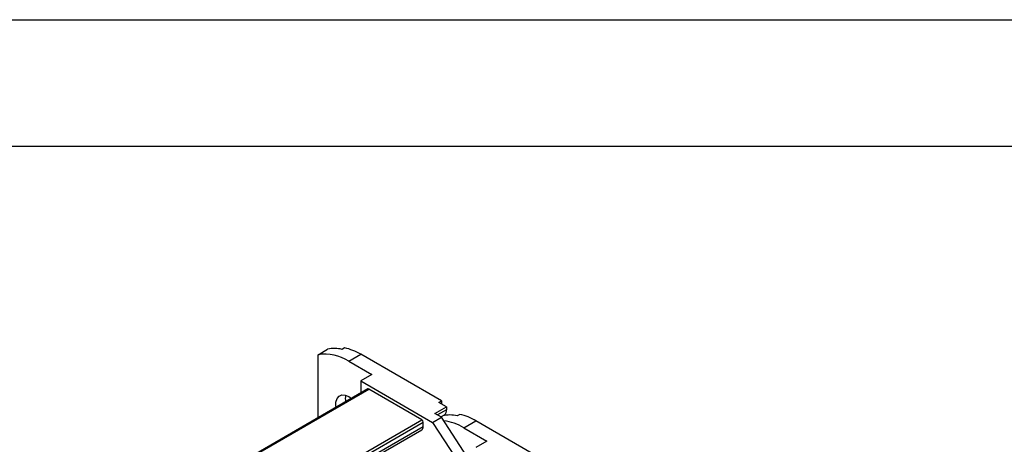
# Model space of a CAD drawing. Header units: millimetres. Extents: x 0 to 1537, y 0 to 1187.
# Tile 9 of 15: x 840 to 1113, y 1070 to 1187. Entities that reach past the tile are written whole.
import ezdxf

# ---------------------------------------------------------------- set-up
doc = ezdxf.new("R2010")
doc.units = ezdxf.units.MM
doc.header["$LTSCALE"] = 5.5
doc.layers.add('TEXT', color=140, linetype='Continuous', lineweight=25)

msp = doc.modelspace()

# ---------------------------------------------------------------- linework, layer by layer
at = {"color": 7, "linetype": 'Continuous'}
msp.add_line((0.01, 1187.46), (1536.71, 1187.46), dxfattribs=at)
for p, q in [((930.24, 1096.85), (929.54, 1096.44)), ((922.89, 1094.97), (925.51, 1096.48)), ((922.89, 1077.56), (922.89, 1094.97)), ((931.38, 1093.15), (934.7, 1095.07)), ((956.97, 1082.21), (934.7, 1095.07)), ((931.38, 1093.15), (937.74, 1089.48)), ((937.74, 1089.48), (934.7, 1087.72)), ((934.7, 1087.72), (934.7, 1084.38)), ((934.7, 1087.72), (954.5, 1076.29)), ((936.64, 1085.5), (849.2, 1035.03)), ((849.35, 1034.94), (936.89, 1085.48)), ((931.38, 1083.39), (932.11, 1082.88)), ((951.6, 1076.99), (936.89, 1085.48)), ((955.2, 1078.74), (958.39, 1080.58)), ((956.27, 1081.8), (956.97, 1082.21)), ((958.39, 1080.58), (956.27, 1081.8)), ((956.97, 1082.21), (956.97, 1081.39)), ((958.39, 1080.58), (958.39, 1079.76)), ((954.5, 1076.29), (956.97, 1077.72)), ((956.97, 1077.72), (955.2, 1078.74)), ((958.39, 1079.76), (955.91, 1078.33)), ((956.81, 1077.82), (957.81, 1078.4)), ((956.81, 1077.82), (957.33, 1078.12)), ((965.13, 1065.21), (956.97, 1077.72)), ((962.06, 1078.48), (961.36, 1078.07)), ((864.06, 1026.45), (951.6, 1076.99)), ((864.77, 1026.04), (951.95, 1076.37)), ((865.83, 1025.43), (951.95, 1075.15)), ((951.95, 1075.15), (951.95, 1076.37)), ((954.5, 1076.29), (962.66, 1063.78)), ((963.19, 1074.78), (966.52, 1076.7)), ((988.79, 1063.84), (966.52, 1076.7)), ((866.28, 1025.01), (951.54, 1074.23)), ((963.19, 1074.78), (969.56, 1071.11)), ((969.56, 1071.11), (966.52, 1069.35))]:
    msp.add_line(p, q)
at = {"flags": 128}
msp.add_lwpolyline([(927.88, 1080.44), (927.84, 1080.72), (927.84, 1081.9), (928.13, 1082.86), (928.68, 1083.53), (929.44, 1083.85), (930.37, 1083.81), (931.38, 1083.39)], dxfattribs=at)
for centre, radius, start, end in [((927.43, 1087.33), 9.36, 76.9706, 101.848), ((926.78, 1081.75), 15.5, 59.29, 77.1024), ((924.77, 1083.09), 12.03, 56.7274, 99.0133), ((935.07, 1082.79), 4.65, 167.8955, 190.3601), ((936.74, 1085.27), 0.251, 54.3824, 114.3071), ((959.25, 1068.96), 9.36, 76.9706, 101.848), ((956.95, 1079.56), 1.45, 306.2883, 7.8112), ((958.6, 1063.38), 15.5, 59.29, 77.1024), ((950.97, 1075.04), 0.986, 305.0133, 6.2988), ((951.18, 1076.34), 0.768, 2.6055, 57.3945), ((955.79, 1062.66), 14.2, 58.5828, 82.6528)]:
    msp.add_arc(centre, radius, start, end)
at = {"layer": 'TEXT'}
msp.add_line((34.92, 1152.53), (1501.78, 1152.53), dxfattribs=at)

doc.saveas('drawing.dxf')
